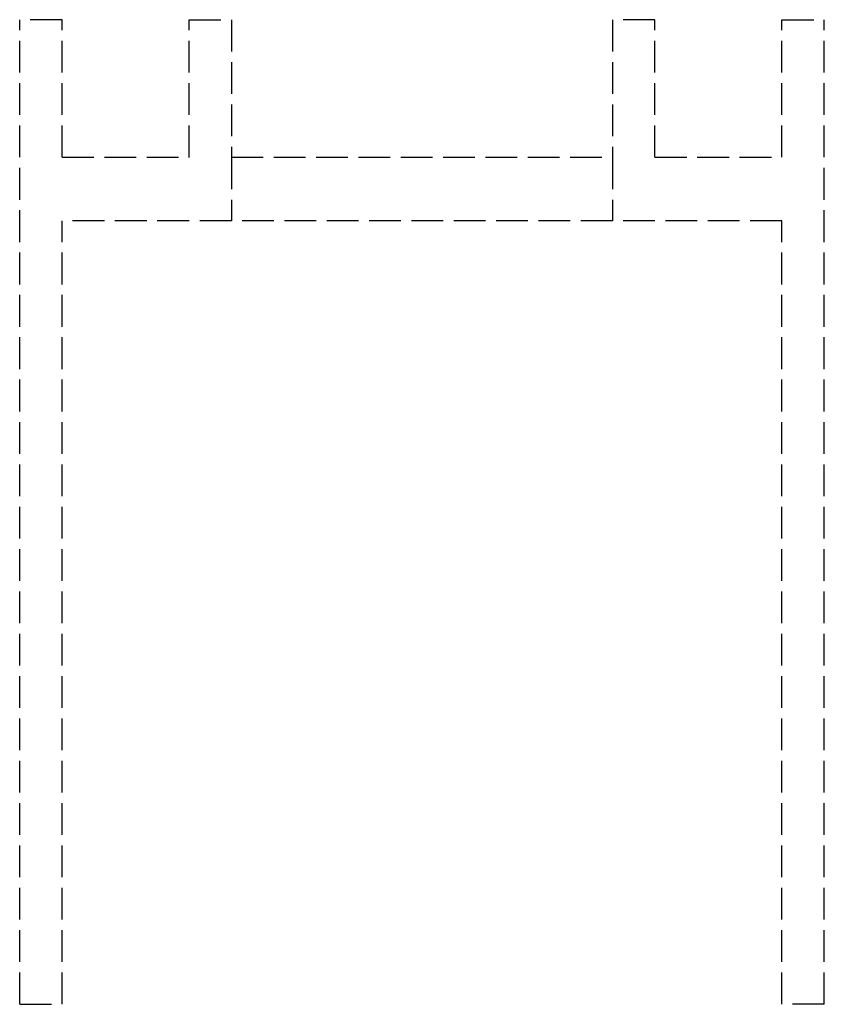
# Model space of a CAD drawing. Header units: millimetres. Extents: x -19 to 19, y 0 to 46.5.
import ezdxf

# ---------------------------------------------------------------- set-up
doc = ezdxf.new("R2010")
doc.units = ezdxf.units.MM
doc.header["$LTSCALE"] = 10
doc.linetypes.add('ALLCAD_Strich', pattern=[0.2, 0.15, -0.05])
doc.layers.add('BESCH_KONT_sich_schn_seit_2d', color=160, linetype='Continuous')

msp = doc.modelspace()

# ---------------------------------------------------------------- linework, layer by layer
at = {"layer": 'BESCH_KONT_sich_schn_seit_2d', "linetype": 'ALLCAD_Strich', "extrusion": (-1.09476e-47, 1, -2.22045e-16)}
for p, q in [((-17, 46.5), (-19, 46.5)), ((-19, 0), (-19, 46.5)), ((-17, 40), (-17, 46.5)), ((-11, 40), (-11, 46.5)), ((-11, 46.5), (-9, 46.5)), ((-9, 46.5), (-9, 40)), ((9, 46.5), (9, 40)), ((11, 46.5), (9, 46.5)), ((11, 40), (11, 46.5)), ((17, 46.5), (19, 46.5)), ((17, 40), (17, 46.5)), ((19, 0), (19, 46.5)), ((-17, 40), (-11.005, 40)), ((-11.008, 40.005), (-11.005, 40.005)), ((-11.008, 40), (-11.008, 40.005)), ((-11.008, 40), (-11.008, 40.005)), ((-11.007, 40), (-11.007, 40.005)), ((-11.006, 40.005), (-11.006, 40)), ((-11.006, 40), (-11.006, 40.005)), ((-11.003, 40.005), (-11.005, 40.005)), ((-11.005, 40), (-11.005, 40.005)), ((-11.005, 40), (-11.005, 40.005)), ((-11.005, 40), (-11.005, 40.005)), ((-11.005, 40), (-11.005, 40.005)), ((-11.005, 40), (-11.003, 40)), ((-11.004, 40), (-11.004, 40.005)), ((-11.003, 40.005), (-11, 40.005)), ((-11.003, 40), (-11.003, 40.005)), ((-11.003, 40), (-11.003, 40.005)), ((-11.003, 40), (-11, 40)), ((-11.002, 40), (-11.002, 40.005)), ((-11, 40), (-11, 40.005)), ((-9, 40), (9, 40)), ((-9, 40), (-9, 37)), ((9, 40), (9, 37)), ((11, 40), (17, 40)), ((-17, 0), (-17, 37)), ((17, 37), (-17, 37)), ((17, 0), (17, 37)), ((-19, 0), (-17, 0)), ((19, 0), (17, 0))]:
    msp.add_line(p, q, dxfattribs=at)

doc.saveas('drawing.dxf')
